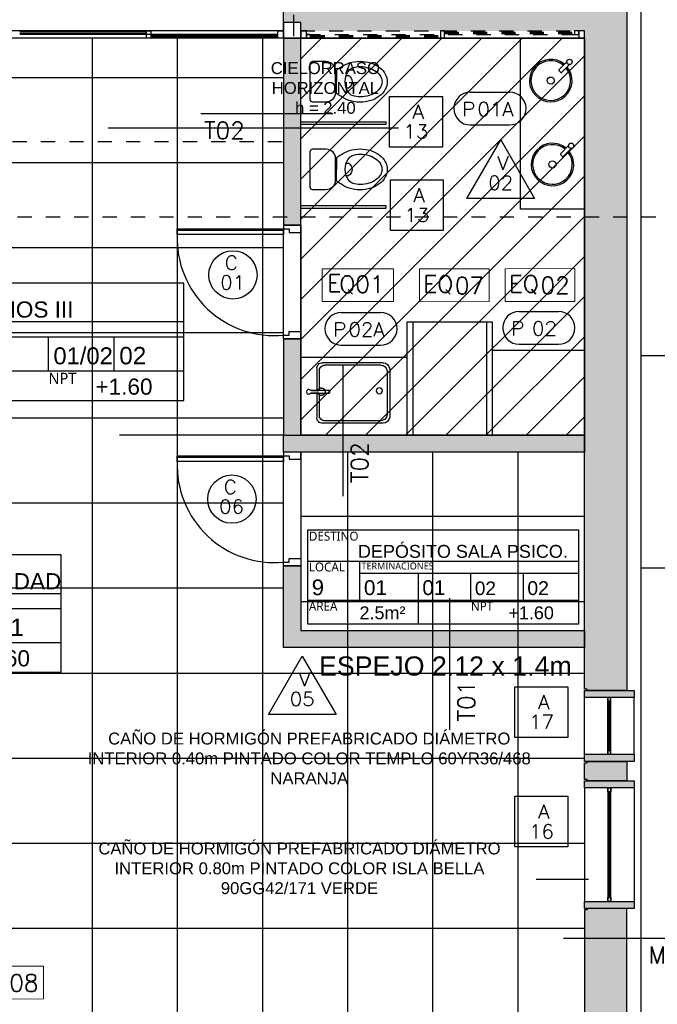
# Model space of a CAD drawing. Header units: metres. Extents: x -4243 to 4656, y 1445 to 4258.
# Tile 27 of 42: x 4491.81 to 4496.31, y 1575.73 to 1582.67. Entities that reach past the tile are written whole.
import ezdxf
from ezdxf.enums import TextEntityAlignment as Align

# ---------------------------------------------------------------- set-up
doc = ezdxf.new("R2010")
doc.units = ezdxf.units.M
doc.header["$LTSCALE"] = 0.3
for name, pattern in [('ACAD_ISO12W100', [21, 12, -3, 0, -3, 0, -3]), ('DASHDOT', [1, 0.5, -0.25, 0, -0.25]), ('HIDDEN', [9.525, 6.35, -3.175]), ('RAYITAS', [0.375, 0.25, -0.125])]:
    doc.linetypes.add(name, pattern=pattern)
for name, color, linetype in [('0 notas JP', 4, 'Continuous'), ('A ALUMINIO', 4, 'Continuous'), ('A CARPINTERIA', 4, 'Continuous'), ('A CIELORRASO', 42, 'Continuous'), ('A EQUIPAMIENTO', 4, 'Continuous'), ('A HATCH MURO ALB', 252, 'Continuous'), ('A HATCH TABIQUE', 254, 'Continuous'), ('A HERRERÍA', 4, 'Continuous'), ('A HORMIGON', 6, 'Continuous'), ('A MURO', 1, 'Continuous'), ('A MURO VISTO', 2, 'Continuous'), ('A PAVIMENTO', 253, 'Continuous'), ('A PROYEECIÓN CUBIERTA', 242, 'Continuous'), ('A TABIQUE', 2, 'Continuous'), ('A-ALBA-1', 1, 'Continuous'), ('MURO_CONTENCIÓN', 2, 'Continuous'), ('TXT', 3, 'Continuous'), ('TXT 1.100', 3, 'Continuous'), ('TXT COTA', 3, 'Continuous'), ('TXT PLANILLAS', 3, 'Continuous'), ('TXT TERMINACIONES', 3, 'Continuous')]:
    doc.layers.add(name, color=color, linetype=linetype)
doc.styles.add('arial', font='arial.ttf')
doc.styles.add('atributo', font='romans.shx', dxfattribs={"height": 0.12})
doc.styles.add('ROMANS', font='romans', dxfattribs={"height": 2})
doc.styles.get("Standard").update_dxf_attribs({"font": 'arial.ttf'})
doc.styles.add('Tahoma', font='tahoma.ttf')
doc.styles.add('TXT-100-S', font='l_10646.ttf')
doc.styles.add('TXT-ANOT', font='arial.ttf')

# ---------------------------------------------------------------- blocks, each defined once
blk = doc.blocks.new('A03')
at = {"linetype": 'RAYITAS'}
for p, q in [((9.07, 3.3), (11.07, 3.3)), ((9.11, 3.275), (11.03, 3.275)), ((9.07, 3.25), (11.07, 3.25))]:
    blk.add_line(p, q, dxfattribs=at)
at = {"color": 8, "linetype": 'RAYITAS'}
for p, q in [((9.14, 3.2925), (10.055, 3.2925)), ((9.14, 3.2825), (10.055, 3.2825)), ((10.085, 3.2675), (11, 3.2675)), ((10.085, 3.2575), (11, 3.2575))]:
    blk.add_line(p, q, dxfattribs=at)
at = {"linetype": 'RAYITAS'}
for points in [[(9.07, 3.3), (9.11, 3.3), (9.11, 3.25), (9.07, 3.25)], [(9.11, 3.3), (9.14, 3.3), (9.14, 3.275), (9.11, 3.275)], [(10.055, 3.3), (10.085, 3.3), (10.085, 3.25), (10.055, 3.25)], [(11, 3.275), (11.03, 3.275), (11.03, 3.25), (11, 3.25)], [(11.03, 3.3), (11.07, 3.3), (11.07, 3.25), (11.03, 3.25)]]:
    blk.add_lwpolyline(points, close=True, dxfattribs=at)
blk = doc.blocks.new('H11')
for p, q in [((0, 0), (0.9, 0)), ((0.9, -0.025), (0, -0.025))]:
    blk.add_line(p, q)
at = {"color": 8}
for p, q in [((0.87, -0.0075), (0.03, -0.0075)), ((0.87, -0.0175), (0.03, -0.0175))]:
    blk.add_line(p, q, dxfattribs=at)
for points in [[(0.03, 0), (0, 0), (0, -0.025), (0.03, -0.025)], [(0.9, 0), (0.87, 0), (0.87, -0.025), (0.9, -0.025)]]:
    blk.add_lwpolyline(points, close=True)
blk = doc.blocks.new('H10')
for p, q in [((0, 0), (0.5, 0)), ((0.5, -0.025), (0, -0.025))]:
    blk.add_line(p, q)
at = {"color": 8}
for p, q in [((0.47, -0.0075), (0.03, -0.0075)), ((0.47, -0.0175), (0.03, -0.0175))]:
    blk.add_line(p, q, dxfattribs=at)
for points in [[(0.03, 0), (0, 0), (0, -0.025), (0.03, -0.025)], [(0.5, 0), (0.47, 0), (0.47, -0.025), (0.5, -0.025)]]:
    blk.add_lwpolyline(points, close=True)
blk = doc.blocks.new('C01')
for p, q in [((-0.12, 0), (-0.12, 0.8)), ((0, 0.775), (0, 0.025)), ((0, 0.037), (0.751, 0.037))]:
    blk.add_line(p, q)
for points in [[(0, 0.775), (-0.04, 0.775), (-0.04, 0.75), (-0.12, 0.75), (-0.12, 0.8), (0, 0.8), (0, 0.775)], [(0, 0.025), (-0.04, 0.025), (-0.04, 0.05), (-0.12, 0.05), (-0.12, 0), (0, 0), (0, 0.025)]]:
    blk.add_lwpolyline(points)
blk.add_lwpolyline([(0, 0.065), (0.751, 0.065), (0.751, 0.025), (0, 0.025)], close=True)
blk.add_arc((0.065, 0.0926), 0.6855, 357.71617, 95.44304)
blk = doc.blocks.new('inodoro niño')
at = {"layer": 'A EQUIPAMIENTO'}
for p, q in [((1259.9198, 494.6498), (1259.6689, 494.6498)), ((1259.6503, 494.6312), (1259.6503, 494.5383)), ((1259.9383, 494.5383), (1259.9383, 494.6312)), ((1259.7121, 494.4646), (1259.7943, 494.4646)), ((1259.7154, 494.4733), (1259.8733, 494.4733)), ((1259.8766, 494.4646), (1259.7943, 494.4646)), ((1259.7512, 494.3962), (1259.7512, 494.3776)), ((1259.8375, 494.3962), (1259.8375, 494.3776))]:
    blk.add_line(p, q, dxfattribs=at)
for centre, radius, start, end in [((1259.6689, 494.6312), 0.0186, 90, 180), ((1259.9198, 494.6312), 0.0186, 0, 90), ((1259.7154, 494.5383), 0.065, 180, 270), ((1259.8733, 494.5383), 0.065, 270, 0), ((1259.7917, 494.392), 0.1077, 137.60729, 156.98138), ((1259.797, 494.392), 0.1077, 23.01862, 42.39271), ((1259.9055, 494.2983), 0.2552, 162.74206, 180), ((1259.9055, 494.2983), 0.2552, 162.74206, 180), ((1259.8509, 494.3153), 0.198, 143.1301, 162.74206), ((1259.8509, 494.3153), 0.198, 143.1301, 162.74206), ((1259.7443, 494.3335), 0.0511, 129.63691, 166.8611), ((1259.7943, 494.2782), 0.1256, 46.85917, 133.14083), ((1259.7943, 494.4037), 0.0504, 211.09893, 328.90107), ((1259.8443, 494.3335), 0.0511, 13.1389, 50.36309), ((1259.7377, 494.3153), 0.198, 17.25794, 36.8699), ((1259.7377, 494.3153), 0.198, 17.25794, 36.8699), ((1259.6832, 494.2983), 0.2552, 0, 17.25794), ((1259.6832, 494.2983), 0.2552, 360, 17.25794), ((1259.9055, 494.2983), 0.2552, 180, 197.25794), ((1259.9055, 494.2983), 0.2552, 180, 197.25794), ((1259.8447, 494.2983), 0.1575, 161.16052, 179.98209), ((1259.9055, 494.2983), 0.2182, 180, 197.25794), ((1259.6832, 494.2983), 0.2182, 342.74206, 0), ((1259.744, 494.2983), 0.1575, 0.0179, 18.83418), ((1259.6832, 494.2983), 0.2552, 342.74206, 360), ((1259.6832, 494.2983), 0.2552, 342.74206, 0), ((1259.8509, 494.2814), 0.1611, 197.25794, 216.8699), ((1259.7377, 494.2814), 0.1611, 323.1301, 342.74206), ((1259.8509, 494.2814), 0.198, 197.25794, 216.8699), ((1259.8509, 494.2814), 0.198, 197.25794, 216.8699), ((1259.8163, 494.2554), 0.1548, 216.8699, 241.0888), ((1259.8163, 494.2554), 0.1548, 216.8699, 241.0888), ((1259.8163, 494.2554), 0.1178, 216.8699, 241.0888), ((1259.7724, 494.2554), 0.1178, 298.9112, 323.1301), ((1259.7724, 494.2554), 0.1548, 298.9112, 323.1301), ((1259.7724, 494.2554), 0.1548, 298.9112, 323.1301), ((1259.7377, 494.2814), 0.198, 323.1301, 342.74206), ((1259.7377, 494.2814), 0.198, 323.1301, 342.74206), ((1259.7943, 494.2156), 0.1093, 241.0888, 270), ((1259.7943, 494.2156), 0.1093, 241.0888, 270), ((1259.7943, 494.2156), 0.0724, 241.0888, 270), ((1259.7943, 494.2156), 0.0724, 270, 298.9112), ((1259.7943, 494.2156), 0.1093, 270, 298.9112), ((1259.7943, 494.2156), 0.1093, 270, 298.9112)]:
    blk.add_arc(centre, radius, start, end, dxfattribs=at)
blk = doc.blocks.new('LOCAL_PLANTA')
for p, q in [((0, 0.6345), (2.74, 0.6345)), ((0.5306, 0.2383), (0.5306, 0.6345)), ((0.5306, 0.5119), (2.74, 0.5119)), ((1.1204, 0), (1.1204, 0.5119)), ((1.6504, 0.2383), (1.6504, 0.5119)), ((2.1804, 0.2383), (2.1804, 0.5119)), ((0, 0.2383), (2.74, 0.2383))]:
    blk.add_line(p, q)
blk.add_lwpolyline([(0, 0), (2.74, 0), (2.74, 0.9456), (0, 0.9456)], close=True)
at = {"width": 1.204722, "attachment_point": 1, "style": 'TXT-100-S'}
for s, insert, char_height in [('DESTINO', (0.015, 0.9306), 0.09), ('LOCAL', (0.015, 0.6195), 0.09), ('TERMINACIONES', (0.5456, 0.6195), 0.07), ('AREA', (0.015, 0.2233), 0.09), ('NPT', (1.6504, 0.2233), 0.09)]:
    blk.add_mtext(s, dxfattribs=dict(at, insert=insert, char_height=char_height))
at = {"style": 'arial'}
for tag, p, height in [('DESTINO', (0.5102, 0.6672), 0.16), ('NºLOCAL', (0.0436, 0.2889), 0.16), ('PISO', (0.5706, 0.291), 0.15), ('ZOC', (1.1604, 0.291), 0.15), ('PARED', (1.6904, 0.291), 0.14), ('TECHO', (2.2204, 0.291), 0.14), ('AREA', (0.5256, 0.0465), 0.15), ('NPT', (2.0286, 0.0465), 0.15)]:
    blk.add_attdef(tag, p, '', height=height, dxfattribs=at)
blk = doc.blocks.new('*U518')
at = {"color": 0, "linetype": 'ByBlock'}
blk.add_lwpolyline([(-0.287, -0.195), (0.287, -0.195), (0.287, 0.354), (-0.287, 0.354)], close=True, dxfattribs=at)
at = {"color": 0, "linetype": 'ByBlock', "style": 'ROMANS', "width": 1.1}
blk.add_text('A', height=0.15, dxfattribs=at).set_placement((-0.088, 0.112))
at = {"color": 0, "linetype": 'ByBlock', "style": 'ROMANS', "width": 1.05}
blk.add_attdef('NRO', text='', height=0.15, dxfattribs=at).set_placement((0, -0.027), align=Align.MIDDLE)
blk = doc.blocks.new('*U521')
blk.add_lwpolyline([(-0.368, -0.197), (0.366, -0.197), (-0.001, 0.439)], close=True)
at = {"style": 'ROMANS', "width": 1.1}
blk.add_text('V', height=0.15, dxfattribs=at).set_placement((-0.088, 0.112))
at = {"color": 0, "linetype": 'ByBlock', "style": 'ROMANS', "width": 1.05}
blk.add_attdef('NRO', text='', height=0.15, dxfattribs=at).set_placement((0, -0.027), align=Align.MIDDLE)
blk = doc.blocks.new('*U517')
blk.add_circle((0.003, 0.055), 0.262)
at = {"style": 'ROMANS', "width": 1.1}
blk.add_text('C', height=0.15, dxfattribs=at).set_placement((-0.088, 0.112))
at = {"color": 0, "linetype": 'ByBlock', "style": 'ROMANS', "width": 1.05}
blk.add_attdef('NRO', text='', height=0.15, dxfattribs=at).set_placement((0, -0.027), align=Align.MIDDLE)
blk = doc.blocks.new('*U520')
for p, q in [((-0.273, 0.158), (0.153, 0.158)), ((-0.273, -0.198), (0.153, -0.198))]:
    blk.add_line(p, q)
for centre, start, end in [((-0.273, -0.02), 90, 270), ((0.153, -0.02), 270, 90)]:
    blk.add_arc(centre, 0.178, start, end)
at = {"style": 'ROMANS', "width": 1.1}
blk.add_text('P', height=0.15, dxfattribs=at).set_placement((-0.365, -0.102))
at = {"color": 0, "linetype": 'ByBlock', "style": 'ROMANS', "width": 1.05}
blk.add_attdef('NRO', text='', height=0.15, dxfattribs=at).set_placement((0, -0.027), align=Align.MIDDLE)
blk = doc.blocks.new('equipamiento')
at = {"lineweight": 0}
blk.add_lwpolyline([(2005.1724, 1488.5092), (2005.1724, 1488.2778), (2005.6633, 1488.2783), (2005.6633, 1488.5092)], close=True, dxfattribs=at)
at = {"lineweight": 0, "insert": (2005.1995, 1488.462), "char_height": 0.12, "attachment_point": 1}
blk.add_mtext_dynamic_manual_height_columns('{\\Fromans|c0;EQ}', width=0.097626, gutter_width=7.5, heights=[0], dxfattribs=at)
blk = doc.blocks.new('equipamiento.')
blk.add_blockref('equipamiento', (0, 0))
at = {"style": 'atributo'}
blk.add_attdef('00', (2005.4221, 1488.3312), '', height=0.12, dxfattribs=at)
blk = doc.blocks.new('*U516')
at = {"linetype": 'DASHDOT'}
blk.add_line((0, -7.94), (0, -1640.17), dxfattribs=at)
at = {"style": 'Tahoma', "flags": 8}
for tag, p in [('NOMBRE_DE_CORTE_1', (0, 0)), ('NOMBRE_DE_CORTE_2', (0, -1648.11))]:
    blk.add_attdef(tag, text='', height=4, dxfattribs=at).set_placement(p, align=Align.BOTTOM_CENTER)
for tag, p in [('NUMERO_DE_PAGINA_1', (0, -1.59)), ('NUMERO_DE_PAGINA_2', (0, -1649.7))]:
    blk.add_attdef(tag, text='', height=3, dxfattribs=at).set_placement(p, align=Align.TOP_CENTER)
blk = doc.blocks.new('TIPO_MURO')
at = {"linetype": 'Continuous'}
blk.add_line((-1.1606, 0), (0, 0), dxfattribs=at)
at = {"style": 'ROMANS', "oblique": 0.17453}
blk.add_attdef('M00', text='', height=0.15, dxfattribs=at).set_placement((-0.6056, 0.2203), align=Align.TOP_LEFT)
blk = doc.blocks.new('A$C4CB05E78')
at = {"layer": 'TXT PLANILLAS'}
ref = blk.add_blockref('TIPO_MURO', (18.7596, 9.2), dxfattribs=dict(at, xscale=0.8, yscale=0.8, zscale=0.8, rotation=179.9999999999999))
ref.add_attrib('M00', 'T02', dxfattribs={"layer": '0', "height": 0.12, "style": 'ROMANS', "oblique": 0.17453}).set_placement((19.0681, 9.1438), align=Align.TOP_RIGHT)
ref = blk.add_blockref('TIPO_MURO', (19.7615, 7.4327), dxfattribs=dict(at, xscale=-0.8, yscale=0.8, zscale=0.8, rotation=270))
ref.add_attrib('M00', 'T02', dxfattribs={"layer": '0', "height": 0.12, "rotation": 90, "style": 'ROMANS', "oblique": 0.17453}).set_placement((19.8177, 6.8847, 11), align=Align.TOP_RIGHT)
ref = blk.add_blockref('TIPO_MURO', (20.5141, 5.7855), dxfattribs=dict(at, xscale=-0.8, yscale=0.8, zscale=0.8, rotation=270))
ref.add_attrib('M00', 'T01', dxfattribs={"layer": '0', "height": 0.12, "rotation": 90, "style": 'ROMANS', "oblique": 0.17453}).set_placement((20.5703, 5.2032), align=Align.TOP_RIGHT)
ref = blk.add_blockref('TIPO_MURO', (21.315, 3.3858), dxfattribs=dict(at, xscale=0.8, yscale=0.8, zscale=0.8, rotation=179.9999999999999))
ref.add_attrib('M00', 'M01', dxfattribs={"layer": '0', "height": 0.12, "style": 'ROMANS', "oblique": 0.17453}).set_placement((22.2435, 3.3296), align=Align.TOP_RIGHT)
blk = doc.blocks.new('new block')
for p, q in [((866144.2477, 160513.7334, -10), (866144.2477, 160513.537, -10)), ((866144.7937, 160513.7834, -10), (866144.2937, 160513.7834, -10)), ((866144.7737, 160513.7634, -10), (866144.3137, 160513.7634, -10)), ((866144.8477, 160513.3334, -10), (866144.8477, 160513.7334, -10)), ((866144.2677, 160513.7134, -10), (866144.2677, 160513.537, -10)), ((866144.8277, 160513.3534, -10), (866144.8277, 160513.7134, -10)), ((866144.2477, 160513.509, -10), (866144.2477, 160513.3334, -10)), ((866144.2677, 160513.509, -10), (866144.2677, 160513.3534, -10)), ((866144.7937, 160513.2834, -10), (866144.2937, 160513.2834, -10)), ((866144.7737, 160513.3034, -10), (866144.3137, 160513.3034, -10))]:
    blk.add_line(p, q)
at = {"elevation": -10}
blk.add_lwpolyline([(866144.2487, 160513.515), (866144.2047, 160513.515, 0.209966), (866144.1937, 160513.5101, -2.566955), (866144.1937, 160513.5358, 0.209966), (866144.2047, 160513.531), (866144.2487, 160513.531, -1)], format="xyb", close=True, dxfattribs=at)
blk.add_lwpolyline([(866144.1925, 160513.509), (866144.3429, 160513.5091, 0.414214), (866144.3499, 160513.5161), (866144.3499, 160513.5301, 0.414214), (866144.3429, 160513.5371), (866144.1925, 160513.537)], format="xyb", dxfattribs=at)
blk.add_circle((866144.7618, 160513.5155, -10), 0.025)
for centre, radius, start, end in [((866144.2911, 160513.7397, -10), 0.0438, 86.61421, 188.1972), ((866144.3111, 160513.7197, -10), 0.0438, 86.61421, 188.1972), ((866144.7705, 160513.7058, -10), 0.0577, 7.56472, 86.87413), ((866144.7905, 160513.7258, -10), 0.0577, 7.56472, 86.87413), ((866144.2911, 160513.3272, -10), 0.0438, 171.8028, 273.38579), ((866144.3111, 160513.3472, -10), 0.0438, 171.8028, 273.38579), ((866144.7705, 160513.361, -10), 0.0577, 273.12587, 352.43528), ((866144.7905, 160513.341, -10), 0.0577, 273.12587, 352.43528)]:
    blk.add_arc(centre, radius, start, end)
at = {"linetype": 'HIDDEN', "ltscale": 0.2}
blk.add_arc((866144.2833, 160513.5231, -10), 0.031, 206.91506, 153.1568, dxfattribs=at)
blk = doc.blocks.new('cambiador 2')
at = {"layer": 'A EQUIPAMIENTO'}
for p, q in [((3145.1515, 1809.7407), (3145.1515, 1810.5406)), ((3145.6715, 1809.7407), (3145.6715, 1810.5406)), ((3146.4615, 1809.9907), (3145.7115, 1809.9907)), ((3145.1149, 1809.9406), (3144.4615, 1809.9407))]:
    blk.add_line(p, q, dxfattribs=at)
blk.add_lwpolyline([(3145.1115, 1810.5407), (3145.7115, 1810.5407), (3145.7115, 1809.7407), (3145.1115, 1809.7407)], close=True, dxfattribs=at)
at = {"layer": 'A EQUIPAMIENTO', "xscale": -0.8544870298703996, "yscale": 0.8544870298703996, "zscale": 0.8544870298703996}
blk.add_blockref('new block', (743255.372, -135346.4894, 8.5449), dxfattribs=at)
blk = doc.blocks.new('cielorraso')
at = {"layer": 'A CIELORRASO'}
h = blk.add_hatch(dxfattribs=at)
h.set_pattern_fill('_USER', color=256, scale=0.2, angle=45, pattern_type=0)
h.set_pattern_definition([(45, (24.94076, 1.07968), (-0.141421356, 0.141421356), [])])
h.paths.add_polyline_path([(4493.7943, 1582.5392), (4495.7943, 1582.5392), (4495.7943, 1579.7389), (4493.7943, 1579.7389)])
at = {"layer": 'A CIELORRASO', "insert": (4493.9695, 1582.1875), "char_height": 0.105, "attachment_point": 5, "style": 'TXT-ANOT'}
blk.add_mtext_dynamic_manual_height_columns('{\\H0.8x;CIELORRASO \\PHORIZONTAL\\Ph = 2.40}', width=2.974512, gutter_width=0.000625, heights=[0], dxfattribs=at)
blk = doc.blocks.new('CIELORRASO1')
at = {"layer": 'A CIELORRASO'}
blk.add_lwpolyline([(4593.7943, 1582.5392), (4595.7943, 1582.5392), (4595.7943, 1579.7389), (4593.7943, 1579.7389)], close=True, dxfattribs=at)
at = {"layer": 'A ALUMINIO'}
blk.add_blockref('cielorraso', (99.999, -0.0009), dxfattribs=at)

msp = doc.modelspace()

# ---------------------------------------------------------------- hatches: boundary and pattern name
at = {"layer": 'A HATCH MURO ALB'}
h = msp.add_hatch(color=256, dxfattribs=at)
h.dxf.hatch_style = 1
h.paths.add_polyline_path([(4495.79429, 1577.94908), (4495.81429, 1577.94908), (4495.81429, 1577.93908), (4496.09429, 1577.93908), (4496.09429, 1580.21275), (4495.79429, 1580.21275)])
h.paths.add_polyline_path([(4495.79429, 1580.21275), (4496.09429, 1580.21275), (4496.09429, 1581.22318), (4495.79429, 1581.22318)])
h.paths.add_polyline_path([(4495.79429, 1581.22318), (4496.09429, 1581.22318), (4496.09429, 1582.86953), (4495.79429, 1582.86953), (4495.79429, 1582.80922), (4495.25008, 1582.58922), (4495.79429, 1582.58922), (4495.79429, 1582.53922)])
h.paths.add_polyline_path([(4493.79429, 1582.64774), (4493.79429, 1582.58922), (4495.25008, 1582.58922), (4495.79429, 1582.80922), (4493.67425, 1582.80922), (4493.67425, 1582.64774)])
h = msp.add_hatch(color=256, dxfattribs=at)
h.dxf.hatch_style = 1
h.paths.add_polyline_path([(4496.09429, 1577.30194), (4495.81429, 1577.30194), (4495.81429, 1577.31194), (4495.79429, 1577.31194), (4495.79429, 1577.42908), (4495.81429, 1577.42908), (4495.81429, 1577.43908), (4496.09429, 1577.43908)])
h = msp.add_hatch(color=256, dxfattribs=at)
h.dxf.hatch_style = 1
h.paths.add_polyline_path([(4496.09429, 1576.40194), (4495.81429, 1576.40194), (4495.81429, 1576.39194), (4495.79429, 1576.39194), (4495.79429, 1575.18922), (4489.06353, 1575.18922), (4489.06353, 1574.88922), (4496.09429, 1574.88922)])
at = {"layer": 'A HATCH TABIQUE'}
h = msp.add_hatch(color=256, dxfattribs=at)
h.dxf.hatch_style = 1
h.paths.add_polyline_path([(4493.67429, 1581.21889), (4493.79429, 1581.21889), (4493.79429, 1582.53922), (4493.67429, 1582.53922)])
h = msp.add_hatch(color=256, dxfattribs=at)
h.dxf.hatch_style = 1
h.paths.add_polyline_path([(4493.67429, 1580.14161), (4493.79429, 1580.14161), (4493.79429, 1580.41889), (4493.67429, 1580.41889)])
h.paths.add_polyline_path([(4493.67429, 1580.01243), (4493.79429, 1580.01243), (4493.79429, 1580.14161), (4493.67429, 1580.14161)])
h.paths.add_polyline_path([(4493.67429, 1579.73889), (4493.79429, 1579.73889), (4493.79429, 1580.01243), (4493.67429, 1580.01243)])
h = msp.add_hatch(color=256, dxfattribs=at)
h.dxf.hatch_style = 1
h.paths.add_polyline_path([(4495.79429, 1579.61889), (4493.67429, 1579.61889), (4493.67429, 1579.73889), (4495.79429, 1579.73889)])
h = msp.add_hatch(color=256, dxfattribs=at)
h.dxf.hatch_style = 1
h.paths.add_polyline_path([(4495.79429, 1578.24175), (4493.67429, 1578.24175), (4493.67429, 1578.81889), (4493.79429, 1578.81889), (4493.79429, 1578.36175), (4495.79429, 1578.36175)])
at = {"layer": 'A HORMIGON'}
h = msp.add_hatch(color=251, dxfattribs=at)
h.dxf.hatch_style = 1
h.paths.add_polyline_path([(4496.14429, 1576.40194), (4495.79429, 1576.40194), (4495.79429, 1576.45194), (4496.14429, 1576.45194)])
h.paths.add_polyline_path([(4496.14429, 1577.25194), (4495.79429, 1577.25194), (4495.79429, 1577.30194), (4496.14429, 1577.30194)])
h.paths.add_polyline_path([(4496.14429, 1577.43908), (4495.79429, 1577.43908), (4495.79429, 1577.48908), (4496.14429, 1577.48908)])
h.paths.add_polyline_path([(4496.14429, 1577.88908), (4495.79429, 1577.88908), (4495.79429, 1577.93908), (4496.14429, 1577.93908)])
at = {"layer": 'A PAVIMENTO'}
h = msp.add_hatch(dxfattribs=at)
h.set_pattern_fill('_USER', color=256, scale=0.6, angle=900, double=1, pattern_type=0)
h.set_pattern_definition([(180, (4432.9265, 1437.6616), (-4e-16, -0.6), []), (270, (4432.9265, 1437.6616), (0.6, -4e-16), [])])
h.paths.add_polyline_path([(4493.67427, 1582.53922), (4493.67429, 1578.44207), (4495.79429, 1578.44207), (4495.79429, 1575.18922), (4490.84349, 1575.18921), (4490.84349, 1575.68921), (4489.06353, 1575.68921), (4489.06353, 1574.98922), (4487.76353, 1574.98922), (4487.76353, 1582.53921)])
h = msp.add_hatch(dxfattribs=at)
h.set_pattern_fill('_USER', color=256, scale=0.6, angle=900, double=1, pattern_type=0)
h.set_pattern_definition([(180, (4432.9265, 1437.56694), (-4e-16, -0.6), []), (270, (4432.9265, 1437.56694), (0.6, -4e-16), [])])
h.paths.add_polyline_path([(4493.79429, 1578.36175), (4495.79429, 1578.36175), (4495.79429, 1579.61889), (4493.79429, 1579.61889)])

# ---------------------------------------------------------------- linework, layer by layer
msp.add_line((4493.67429, 1579.73889), (4492.51632, 1579.73889))
at = {"layer": 'A ALUMINIO'}
for p, q in [((4493.67425, 1582.58922), (4487.76343, 1582.58922)), ((4493.67425, 1582.53922), (4487.76343, 1582.53922))]:
    msp.add_line(p, q, dxfattribs=at)
at = {"layer": 'A ALUMINIO', "color": 252}
for p, q in [((4491.81355, 1582.58193), (4492.70857, 1582.58193)), ((4491.81355, 1582.57193), (4492.70857, 1582.57193)), ((4492.73857, 1582.55693), (4493.63428, 1582.55694)), ((4492.73857, 1582.54694), (4493.63428, 1582.54694))]:
    msp.add_line(p, q, dxfattribs=at)
at = {"layer": 'A ALUMINIO', "linetype": 'ByBlock'}
msp.add_line((4493.63428, 1582.56421), (4491.81355, 1582.56421), dxfattribs=at)
at = {"layer": 'A ALUMINIO'}
for points in [[(4492.70857, 1582.58922), (4492.73857, 1582.58922), (4492.73857, 1582.53922), (4492.70857, 1582.53922)], [(4493.63428, 1582.58922), (4493.67425, 1582.58922), (4493.67425, 1582.53922), (4493.63428, 1582.53922)], [(4493.67429, 1582.64774), (4493.67429, 1582.53922), (4493.79429, 1582.53922), (4493.79429, 1582.64774)]]:
    msp.add_lwpolyline(points, close=True, dxfattribs=at)
at = {"layer": 'A CIELORRASO'}
msp.add_line((4494.4831, 1581.90474), (4492.43684, 1581.90474), dxfattribs=at)
at = {"layer": 'A EQUIPAMIENTO'}
msp.add_lwpolyline([(4495.79429, 1581.33207), (4495.34383, 1581.33207), (4495.34383, 1582.54098)], dxfattribs=at)
for points in [[(4495.67039, 1582.37194), (4495.61606, 1582.31761, 0.4142136), (4495.61606, 1582.30771), (4495.62596, 1582.29782, 0.4142136), (4495.63586, 1582.29782), (4495.69019, 1582.35215)], [(4495.68222, 1581.78047), (4495.62789, 1581.72614, 0.4142136), (4495.62789, 1581.71624), (4495.63779, 1581.70634, 0.4142136), (4495.64769, 1581.70634), (4495.70202, 1581.76067)]]:
    msp.add_lwpolyline(points, format="xyb", dxfattribs=at)
for points in [[(4494.39429, 1581.92922), (4493.79429, 1581.92922), (4493.79429, 1581.94922), (4494.39429, 1581.94922)], [(4494.39429, 1581.33774), (4493.79429, 1581.33774), (4493.79429, 1581.35774), (4494.39429, 1581.35774)]]:
    msp.add_lwpolyline(points, close=True, dxfattribs=at)
for centre, radius in [((4495.68937, 1582.37113), 0.019), ((4495.55746, 1582.23922), 0.025), ((4495.70121, 1581.77966), 0.019), ((4495.56929, 1581.64774), 0.025)]:
    msp.add_circle(centre, radius, dxfattribs=at)
for centre, radius, start, end in [((4495.55746, 1582.23922), 0.15, 50.355401, 39.644599), ((4495.55746, 1582.23922), 0.14, 50.73917, 39.26083), ((4495.56929, 1581.64774), 0.15, 50.355401, 39.644599), ((4495.56929, 1581.64774), 0.14, 50.73917, 39.26083)]:
    msp.add_arc(centre, radius, start, end, dxfattribs=at)
at = {"layer": 'A HORMIGON'}
for points in [[(4496.14429, 1577.88908), (4495.79429, 1577.88908), (4495.79429, 1577.93908), (4496.14429, 1577.93908)], [(4496.14429, 1577.43908), (4495.79429, 1577.43908), (4495.79429, 1577.48908), (4496.14429, 1577.48908)], [(4496.14429, 1577.25194), (4495.79429, 1577.25194), (4495.79429, 1577.30194), (4496.14429, 1577.30194)], [(4496.14429, 1576.40194), (4495.79429, 1576.40194), (4495.79429, 1576.45194), (4496.14429, 1576.45194)]]:
    msp.add_lwpolyline(points, close=True, dxfattribs=at)
at = {"layer": 'A MURO'}
for points in [[(4493.67425, 1582.53922), (4493.67425, 1582.80922), (4495.79429, 1582.80922), (4495.79429, 1582.86953), (4496.09429, 1582.86953), (4496.09429, 1577.93908), (4495.81429, 1577.93908), (4495.81429, 1577.94908), (4495.79429, 1577.94908), (4495.79429, 1582.53922), (4493.67425, 1582.53922)], [(4496.09429, 1577.30194), (4495.81429, 1577.30194), (4495.81429, 1577.31194), (4495.79429, 1577.31194), (4495.79429, 1577.42908), (4495.81429, 1577.42908), (4495.81429, 1577.43908), (4496.09429, 1577.43908), (4496.09429, 1577.30194)], [(4496.09429, 1576.40194), (4495.81429, 1576.40194), (4495.81429, 1576.39194), (4495.79429, 1576.39194), (4495.79429, 1575.18922), (4489.06353, 1575.18922), (4489.06353, 1574.88922), (4496.09429, 1574.88922), (4496.09429, 1576.40194)]]:
    msp.add_lwpolyline(points, dxfattribs=at)
at = {"layer": 'A MURO VISTO'}
for points in [[(4495.79429, 1577.48908), (4495.79429, 1577.88908)], [(4496.14429, 1577.48908), (4496.14429, 1577.88908)], [(4495.79429, 1577.25194), (4495.79429, 1576.45194)], [(4496.14429, 1577.25194), (4496.14429, 1576.45194)]]:
    msp.add_lwpolyline(points, dxfattribs=at)
at = {"layer": 'A PROYEECIÓN CUBIERTA', "linetype": 'RAYITAS'}
msp.add_line((4487.76353, 1581.80953), (4493.67429, 1581.80953), dxfattribs=at)
at = {"layer": 'A TABIQUE'}
for p, q in [((4493.67429, 1580.41889), (4493.67429, 1579.73889)), ((4493.67429, 1580.41889), (4493.79429, 1580.41889)), ((4493.79429, 1580.41889), (4493.79429, 1579.73889))]:
    msp.add_line(p, q, dxfattribs=at)
for points in [[(4493.67429, 1581.21889), (4493.79429, 1581.21889), (4493.79429, 1582.53922), (4493.67429, 1582.53922)], [(4495.79429, 1579.61889), (4493.67429, 1579.61889), (4493.67429, 1579.73889), (4495.79429, 1579.73889)]]:
    msp.add_lwpolyline(points, close=True, dxfattribs=at)
msp.add_lwpolyline([(4495.79429, 1578.24175), (4493.67429, 1578.24175), (4493.67429, 1578.81889), (4493.79429, 1578.81889), (4493.79429, 1578.36175), (4495.79429, 1578.36175), (4495.79429, 1578.24175)], dxfattribs=at)
at = {"layer": 'A-ALBA-1'}
msp.add_lwpolyline([(4496.19429, 1580.3008), (4499.05364, 1580.3008), (4499.09233, 1578.8008), (4496.19429, 1578.8008)], close=True, dxfattribs=at)
at = {"layer": 'MURO_CONTENCIÓN'}
msp.add_lwpolyline([(4495.09429, 1569.5208), (4496.19429, 1569.5208), (4496.19429, 1569.5208), (4496.19429, 1587.88037), (4495.19429, 1587.88037), (4495.19429, 1588.93037), (4496.19429, 1588.93037), (4496.19429, 1592.66924)], dxfattribs=at)
at = {"layer": 'TXT'}
msp.add_line((4493.74514, 1582.55337), (4493.74514, 1582.7028), dxfattribs=at)
at = {"layer": 'TXT 1.100'}
msp.add_line((4495.45452, 1576.60965), (4495.82365, 1576.60965), dxfattribs=at)
at = {"layer": 'TXT PLANILLAS', "color": 3, "lineweight": 0}
msp.add_lwpolyline([(4493.94562, 1580.91155), (4493.94562, 1580.68066), (4494.44781, 1580.68066), (4494.44781, 1580.91155)], close=True, dxfattribs=at)

# ---------------------------------------------------------------- block references
at = {"layer": '0 notas JP', "linetype": 'ACAD_ISO12W100', "xscale": -0.035, "yscale": 0.035, "zscale": 0.035, "rotation": 90}
msp.add_blockref('*U516', (4446.72019, 1581.27924), dxfattribs=at)
at = {"layer": 'A ALUMINIO', "color": 6, "xscale": -1, "rotation": 180}
msp.add_blockref('A03', (4484.72429, 1585.83922), dxfattribs=at)
at = {"layer": 'A ALUMINIO'}
msp.add_blockref('CIELORRASO1', (-100, 0), dxfattribs=at)
at = {"layer": 'A CARPINTERIA', "rotation": 180}
for p in [(4493.67429, 1581.21889), (4493.67429, 1579.61889)]:
    msp.add_blockref('C01', p, dxfattribs=at)
at = {"layer": 'A EQUIPAMIENTO', "xscale": -1, "rotation": 90}
for p in [(4988.51097, 2842.02528), (4988.51097, 2841.4075)]:
    msp.add_blockref('inodoro niño', p, dxfattribs=at)
at = {"layer": 'A HERRERÍA'}
msp.add_blockref('A$C4CB05E78', (4474.33197, 1572.80412), dxfattribs=at)
at = {"layer": 'A HERRERÍA', "color": 6, "rotation": 90}
for name, p, xscale, yscale, zscale in [('H10', (4495.95929, 1577.48908), 0.8000000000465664, 0.8000000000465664, 0.8000000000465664), ('H11', (4495.95929, 1577.25194), -0.8888888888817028, 0.8888888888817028, 0.8888888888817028)]:
    msp.add_blockref(name, p, dxfattribs=dict(at, xscale=xscale, yscale=yscale, zscale=zscale))
at = {"layer": 'A TABIQUE', "rotation": 179.9999999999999}
msp.add_blockref('cambiador 2', (7640.25581, 3390.27959), dxfattribs=at)
at = {"layer": 'TXT PLANILLAS', "extrusion": (0, 0, -1)}
ref = msp.add_blockref('*U518', (-4494.6067, 1581.89764), dxfattribs=dict(at, xscale=0.65, yscale=0.65, zscale=-0.65))
ref.add_attrib('NRO', '13', dxfattribs={"layer": '0', "color": 0, "linetype": 'ByBlock', "ltscale": 0.5, "height": 0.0975, "rotation": 180, "style": 'ROMANS', "text_generation_flag": 6, "width": 1.05}).set_placement((4494.6067, 1581.88003), align=Align.MIDDLE)
ref = msp.add_blockref('*U520', (-4495.16762, 1582.05505), dxfattribs=dict(at, xscale=-0.65, yscale=0.65, zscale=-0.65))
ref.add_attrib('NRO', '01A', dxfattribs={"layer": '0', "color": 0, "linetype": 'ByBlock', "ltscale": 0.5, "height": 0.0975, "rotation": 180, "style": 'ROMANS', "text_generation_flag": 6, "width": 1.05}).set_placement((4495.16762, 1582.03744), align=Align.MIDDLE)
ref = msp.add_blockref('*U521', (-4495.20427, 1581.53616, 17.557), dxfattribs=dict(at, xscale=0.65, yscale=0.65, zscale=-0.65))
ref.add_attrib('NRO', '02', dxfattribs={"layer": '0', "color": 0, "linetype": 'ByBlock', "ltscale": 0.5, "height": 0.0975, "rotation": 180, "style": 'ROMANS', "text_generation_flag": 6, "width": 1.05}).set_placement((4495.20427, 1581.51855, -17.557), align=Align.MIDDLE)
ref = msp.add_blockref('*U518', (-4494.61336, 1581.30924), dxfattribs=dict(at, xscale=0.65, yscale=0.65, zscale=-0.65))
ref.add_attrib('NRO', '13', dxfattribs={"layer": '0', "color": 0, "linetype": 'ByBlock', "ltscale": 0.5, "height": 0.0975, "rotation": 180, "style": 'ROMANS', "text_generation_flag": 6, "width": 1.05}).set_placement((4494.61336, 1581.29163), align=Align.MIDDLE)
at = {"layer": 'TXT PLANILLAS', "xscale": 0.65, "yscale": 0.65, "zscale": 0.65}
for p, values in [((4493.31505, 1580.83339), {'NRO': '01'}), ((4493.30716, 1579.2525), {'NRO': '06'})]:
    msp.add_blockref('*U517', p, dxfattribs=at).add_auto_attribs(values)
at = {"layer": 'TXT PLANILLAS'}
ref = msp.add_blockref('equipamiento.', (2489.45918, 92.40232), dxfattribs=at)
ref.add_attrib('00', '07', (4494.88126, 1580.73353), dxfattribs={"layer": 'TXT COTA', "height": 0.12, "rotation": 360, "style": 'atributo'})
ref = msp.add_blockref('equipamiento.', (2493.8277, 87.34455), dxfattribs=dict(at, rotation=0.1446764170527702))
ref.add_attrib('00', '02', (4495.48522, 1580.73485), dxfattribs={"height": 0.12, "rotation": 0.144676, "style": 'atributo'})
at = {"layer": 'TXT PLANILLAS', "extrusion": (0, 0, -1)}
ref = msp.add_blockref('*U520', (-4494.25838, 1580.5021), dxfattribs=dict(at, xscale=-0.65, yscale=0.65, zscale=-0.65))
ref.add_attrib('NRO', '02A', dxfattribs={"layer": '0', "color": 0, "linetype": 'ByBlock', "ltscale": 0.5, "height": 0.0975, "rotation": 180, "style": 'ROMANS', "text_generation_flag": 6, "width": 1.05}).set_placement((4494.25838, 1580.48449), align=Align.MIDDLE)
ref = msp.add_blockref('*U520', (-4495.51268, 1580.50848), dxfattribs=dict(at, xscale=-0.65, yscale=0.65, zscale=-0.65))
ref.add_attrib('NRO', '02', dxfattribs={"layer": '0', "color": 0, "linetype": 'ByBlock', "ltscale": 0.5, "height": 0.0975, "rotation": 180, "style": 'ROMANS', "text_generation_flag": 6, "width": 1.05}).set_placement((4495.51268, 1580.49088), align=Align.MIDDLE)
ref = msp.add_blockref('*U521', (-4493.80514, 1577.8965), dxfattribs=dict(at, xscale=0.65, yscale=0.65, zscale=-0.65))
ref.add_attrib('NRO', '05', dxfattribs={"layer": '0', "color": 0, "linetype": 'ByBlock', "ltscale": 0.5, "height": 0.0975, "rotation": 180, "style": 'ROMANS', "text_generation_flag": 6, "width": 1.05}).set_placement((4493.80514, 1577.8789), align=Align.MIDDLE)
ref = msp.add_blockref('*U518', (-4495.4917, 1577.73491), dxfattribs=dict(at, xscale=0.65, yscale=0.65, zscale=-0.65))
ref.add_attrib('NRO', '17', dxfattribs={"layer": '0', "color": 0, "linetype": 'ByBlock', "ltscale": 0.5, "height": 0.0975, "rotation": 180, "style": 'ROMANS', "text_generation_flag": 6, "width": 1.05}).set_placement((4495.4917, 1577.71731), align=Align.MIDDLE)
ref = msp.add_blockref('*U518', (-4495.4917, 1576.96276), dxfattribs=dict(at, xscale=0.65, yscale=0.65, zscale=-0.65))
ref.add_attrib('NRO', '16', dxfattribs={"layer": '0', "color": 0, "linetype": 'ByBlock', "ltscale": 0.5, "height": 0.0975, "rotation": 180, "style": 'ROMANS', "text_generation_flag": 6, "width": 1.05}).set_placement((4495.4917, 1576.94516), align=Align.MIDDLE)
at = {"layer": 'TXT PLANILLAS'}
ref = msp.add_blockref('equipamiento.', (2486.31822, 87.48541), dxfattribs=at)
ref.add_attrib('00', '08', (4491.74029, 1575.81662), dxfattribs={"height": 0.12, "rotation": 360, "style": 'atributo'})
at = {"layer": 'TXT TERMINACIONES', "extrusion": (0, 0, -1)}
ref = msp.add_blockref('LOCAL_PLANTA', (-4490.57063, 1579.98363), dxfattribs=dict(at, xscale=-0.8759099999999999, yscale=0.8759099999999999, zscale=-0.8759099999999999))
ref.add_attrib('NPT', '+1.60', (4492.34746, 1580.02436), dxfattribs={"layer": '0', "ltscale": 0.5, "height": 0.113868, "rotation": 180, "style": 'arial', "text_generation_flag": 6})
ref.add_attrib('AREA', '5.0m²', (4491.03097, 1580.02436), dxfattribs={"layer": '0', "ltscale": 0.5, "height": 0.113868, "rotation": 180, "style": 'arial', "text_generation_flag": 6})
ref.add_attrib('TECHO', '02', (4492.51547, 1580.23857), dxfattribs={"layer": '0', "ltscale": 0.5, "height": 0.122627, "rotation": 180, "style": 'arial', "text_generation_flag": 6})
ref.add_attrib('PARED', '01/02', (4492.05124, 1580.23857), dxfattribs={"layer": '0', "ltscale": 0.5, "height": 0.119861, "rotation": 180, "style": 'arial', "text_generation_flag": 6})
ref.add_attrib('PISO', '01', (4491.0704, 1580.23857), dxfattribs={"layer": '0', "ltscale": 0.5, "height": 0.131386, "rotation": 180, "style": 'arial', "text_generation_flag": 6})
ref.add_attrib('ZOC', '-', (4491.587, 1580.23857), dxfattribs={"layer": '0', "ltscale": 0.5, "height": 0.13139, "rotation": 180, "style": 'arial', "text_generation_flag": 6})
ref.add_attrib('NºLOCAL', '17', (4490.60879, 1580.23671), dxfattribs={"layer": '0', "color": 0, "ltscale": 0.5, "height": 0.140146, "rotation": 180, "style": 'arial', "text_generation_flag": 6})
ref.add_attrib('DESTINO', 'BAÑO NIÑOS III', (4491.01752, 1580.56802), dxfattribs={"layer": '0', "ltscale": 0.5, "height": 0.1138683, "rotation": 180, "style": 'arial', "text_generation_flag": 6})
at = {"layer": 'TXT TERMINACIONES'}
ref = msp.add_blockref('LOCAL_PLANTA', (4493.84186, 1578.40852), dxfattribs=dict(at, xscale=0.6982647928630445, yscale=0.6982647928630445, zscale=0.6982647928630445))
ref.add_attrib('NPT', '+1.60', (4495.25833, 1578.44099), dxfattribs={"layer": '0', "height": 0.090774, "style": 'arial'})
ref.add_attrib('AREA', '2.5m²', (4494.20884, 1578.44099), dxfattribs={"layer": '0', "height": 0.090774, "style": 'arial'})
ref.add_attrib('TECHO', '02', (4495.39226, 1578.61175), dxfattribs={"layer": '0', "height": 0.097757, "style": 'arial'})
ref.add_attrib('PARED', '02', (4495.02218, 1578.61175), dxfattribs={"layer": '0', "height": 0.095552, "style": 'arial'})
ref.add_attrib('PISO', '01', (4494.24027, 1578.61175), dxfattribs={"layer": '0', "height": 0.10474, "style": 'arial'})
ref.add_attrib('ZOC', '01', (4494.6521, 1578.61175), dxfattribs={"layer": '0', "height": 0.10474, "style": 'arial'})
ref.add_attrib('NºLOCAL', '9', (4493.87228, 1578.61028), dxfattribs={"layer": '0', "color": 0, "height": 0.11172, "style": 'arial'})
ref.add_attrib('DESTINO', 'DEPÓSITO SALA PSICO.', (4494.19812, 1578.87439), dxfattribs={"layer": '0', "height": 0.0907744, "style": 'arial'})
at = {"layer": 'TXT TERMINACIONES', "extrusion": (0, 0, -1)}
ref = msp.add_blockref('LOCAL_PLANTA', (-4489.70687, 1578.06809), dxfattribs=dict(at, xscale=-0.8759099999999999, yscale=0.8759099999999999, zscale=-0.8759099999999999))
ref.add_attrib('NPT', '+1.60', (4491.4837, 1578.10882), dxfattribs={"layer": '0', "ltscale": 0.5, "height": 0.113868, "rotation": 180, "style": 'arial', "text_generation_flag": 6})
ref.add_attrib('AREA', '50.6m²', (4490.16721, 1578.10882), dxfattribs={"layer": '0', "ltscale": 0.5, "height": 0.113868, "rotation": 180, "style": 'arial', "text_generation_flag": 6})
ref.add_attrib('TECHO', '01', (4491.6517, 1578.32302), dxfattribs={"layer": '0', "ltscale": 0.5, "height": 0.122627, "rotation": 180, "style": 'arial', "text_generation_flag": 6})
ref.add_attrib('PARED', '02', (4491.18747, 1578.32302), dxfattribs={"layer": '0', "ltscale": 0.5, "height": 0.119861, "rotation": 180, "style": 'arial', "text_generation_flag": 6})
ref.add_attrib('PISO', '01', (4490.20664, 1578.32302), dxfattribs={"layer": '0', "ltscale": 0.5, "height": 0.131386, "rotation": 180, "style": 'arial', "text_generation_flag": 6})
ref.add_attrib('ZOC', '01/02', (4490.72324, 1578.32302), dxfattribs={"layer": '0', "ltscale": 0.5, "height": 0.112617, "rotation": 180, "style": 'arial', "text_generation_flag": 6})
ref.add_attrib('NºLOCAL', '16', (4489.74503, 1578.32117), dxfattribs={"layer": '0', "color": 0, "ltscale": 0.5, "height": 0.140146, "rotation": 180, "style": 'arial', "text_generation_flag": 6})
ref.add_attrib('DESTINO', 'SALA PSICOMOTRICIDAD', (4490.15376, 1578.65247), dxfattribs={"layer": '0', "ltscale": 0.5, "height": 0.1138683, "rotation": 180, "style": 'arial', "text_generation_flag": 6})

# ---------------------------------------------------------------- texts
at = {"layer": 'TXT 1.100', "insert": (4494.81422, 1578.11055), "char_height": 0.135, "width": 3.1603699, "attachment_point": 5, "style": 'TXT-ANOT'}
msp.add_mtext('ESPEJO 2.12 x 1.4m', dxfattribs=at)
at = {"layer": 'TXT PLANILLAS', "lineweight": 0, "insert": (4493.98226, 1580.87082), "char_height": 0.12, "attachment_point": 1}
msp.add_mtext_dynamic_manual_height_columns('{\\Fromans|c0;E}', width=0.0976259, gutter_width=7.5, heights=[0], dxfattribs=at)
at = {"layer": 'TXT PLANILLAS', "style": 'atributo'}
msp.add_attdef('Q01', (4494.06639, 1580.74364), '', height=0.12, dxfattribs=at)
at = {"layer": 'TXT TERMINACIONES', "char_height": 0.105, "attachment_point": 5, "style": 'TXT-ANOT'}
for s, width, insert in [('\\A1;{\\H0.8x;CAÑO DE HORMIGÓN PREFABRICADO DIÁMETRO INTERIOR 0.40m PINTADO COLOR TEMPLO 60YR36/468 NARANJA}', 3.1611749, (4493.85483, 1577.45944)), ('\\A1;{\\H0.8x;CAÑO DE HORMIGÓN PREFABRICADO DIÁMETRO INTERIOR 0.80m PINTADO COLOR ISLA BELLA 90GG42/171 VERDE}', 3.2997254, (4493.78574, 1576.68459))]:
    msp.add_mtext_dynamic_manual_height_columns(s, width=width, gutter_width=0.000625, heights=[0], dxfattribs=dict(at, insert=insert))

doc.saveas('drawing.dxf')
